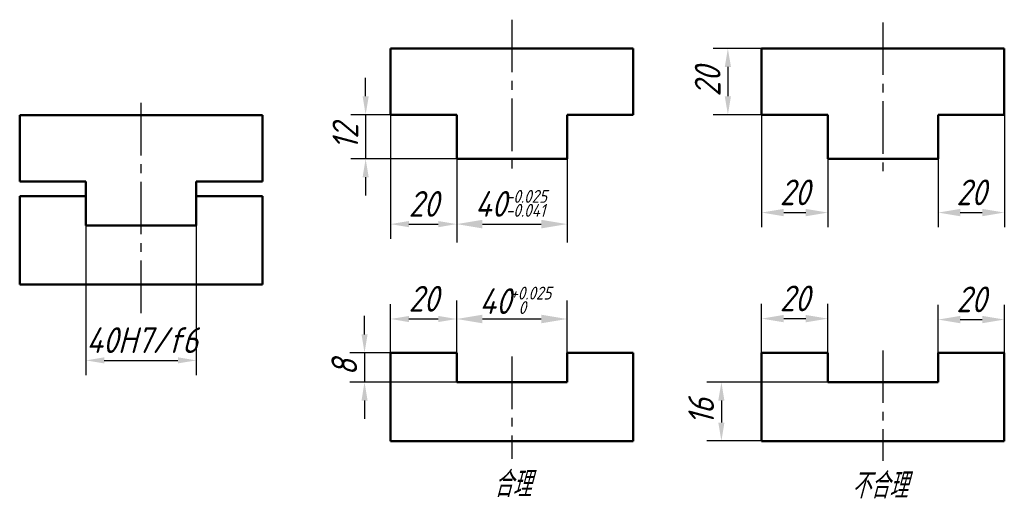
# Model space of a CAD drawing. Header units: millimetres. Extents: x 88 to 222, y 154 to 220.
import ezdxf

# ---------------------------------------------------------------- set-up
doc = ezdxf.new("R2010")
doc.units = ezdxf.units.MM
doc.header["$LTSCALE"] = 0.75
doc.linetypes.add('CENTER2', pattern=[28.575, 19.05, -3.175, 3.175, -3.175])
doc.layers.add('尺寸层', color=221, linetype='Continuous')
for name, color, linetype, lineweight in [('文字层', 227, 'Continuous', 20), ('点画线层', 3, 'CENTER2', 25), ('粗实线层', 1, 'Continuous', 50)]:
    doc.layers.add(name, color=color, linetype=linetype, lineweight=lineweight)
doc.styles.add('工程字体（斜）', font='gbeitc.shx', dxfattribs={"bigfont": 'gbcbig.shx'})
doc.styles.add('工程斜体', font='gbeitc.shx', dxfattribs={"bigfont": 'gbcbig.shx'})
doc.dimstyles.new('gb35', dxfattribs={"dimtxt": 3.5, "dimasz": 2.5, "dimexe": 2, "dimexo": 0, "dimgap": 1, "dimtad": 1, "dimdsep": 46, "dimtxsty": '工程字体（斜）', "dimcen": 0, "dimadec": 0, "dimazin": 0, "dimtfac": 1, "dimtmove": 0, "dimatfit": 3, "dimfxl": 0, "dimarcsym": 0})

# ---------------------------------------------------------------- blocks, each defined once
blk = doc.blocks.new('*D14')
at = {"layer": 'Defpoints', "color": 0, "ltscale": 0.5}
for p in [(138.78, 206.68), (135.4, 200.68), (147.78, 200.68)]:
    blk.add_point(p, dxfattribs=at)
at = {"layer": '尺寸层', "color": 0, "lineweight": -2, "ltscale": 0.5}
for p, q in [((135.4, 209.18), (135.4, 211.68)), ((138.78, 206.68), (133.4, 206.68)), ((135.4, 206.68), (135.4, 200.68)), ((147.78, 200.68), (133.4, 200.68)), ((135.4, 198.18), (135.4, 195.68))]:
    blk.add_line(p, q, dxfattribs=at)
at = {"layer": '尺寸层', "color": 0, "ltscale": 0.5}
for points in [[(134.99, 209.18), (135.82, 209.18), (135.4, 206.68)], [(134.99, 198.18), (135.82, 198.18), (135.4, 200.68)]]:
    blk.add_solid(points, dxfattribs=at)
at = {"layer": '尺寸层', "color": 0, "ltscale": 0.5, "insert": (132.65, 203.68), "char_height": 3.5, "attachment_point": 5, "rotation": 90, "style": '工程字体（斜）'}
blk.add_mtext('12', dxfattribs=at)
blk = doc.blocks.new('*D15')
at = {"layer": 'Defpoints', "color": 0, "ltscale": 0.5}
for p in [(138.78, 206.68), (147.78, 206.68), (147.78, 191.8)]:
    blk.add_point(p, dxfattribs=at)
at = {"layer": '尺寸层', "color": 0, "lineweight": -2, "ltscale": 0.5}
for p, q in [((138.78, 206.68), (138.78, 189.8)), ((147.78, 206.68), (147.78, 189.8)), ((141.28, 191.8), (145.28, 191.8))]:
    blk.add_line(p, q, dxfattribs=at)
at = {"layer": '尺寸层', "color": 0, "ltscale": 0.5}
for points in [[(141.28, 192.22), (141.28, 191.38), (138.78, 191.8)], [(145.28, 192.22), (145.28, 191.38), (147.78, 191.8)]]:
    blk.add_solid(points, dxfattribs=at)
at = {"layer": '尺寸层', "color": 0, "ltscale": 0.5, "insert": (143.28, 194.55), "char_height": 3.5, "attachment_point": 5, "style": '工程字体（斜）'}
blk.add_mtext('20', dxfattribs=at)
blk = doc.blocks.new('*D16')
at = {"layer": 'Defpoints', "color": 0, "ltscale": 0.5}
for p in [(147.78, 178.9), (138.78, 174.31), (147.78, 174.31)]:
    blk.add_point(p, dxfattribs=at)
at = {"layer": '尺寸层', "color": 0, "lineweight": -2, "ltscale": 0.5}
for p, q in [((138.78, 174.31), (138.78, 180.9)), ((147.78, 174.31), (147.78, 180.9)), ((141.28, 178.9), (145.28, 178.9))]:
    blk.add_line(p, q, dxfattribs=at)
at = {"layer": '尺寸层', "color": 0, "ltscale": 0.5}
for points in [[(141.28, 179.31), (141.28, 178.48), (138.78, 178.9)], [(145.28, 179.31), (145.28, 178.48), (147.78, 178.9)]]:
    blk.add_solid(points, dxfattribs=at)
at = {"layer": '尺寸层', "color": 0, "ltscale": 0.5, "insert": (143.28, 181.65), "char_height": 3.5, "attachment_point": 5, "style": '工程字体（斜）'}
blk.add_mtext('20', dxfattribs=at)
blk = doc.blocks.new('*D17')
at = {"layer": 'Defpoints', "color": 0, "ltscale": 0.5}
for p in [(189.24, 215.68), (184.65, 206.68), (189.24, 206.68)]:
    blk.add_point(p, dxfattribs=at)
at = {"layer": '尺寸层', "color": 0, "lineweight": -2, "ltscale": 0.5}
for p, q in [((189.24, 215.68), (182.65, 215.68)), ((184.65, 213.18), (184.65, 209.18)), ((189.24, 206.68), (182.65, 206.68))]:
    blk.add_line(p, q, dxfattribs=at)
at = {"layer": '尺寸层', "color": 0, "ltscale": 0.5}
for points in [[(184.23, 213.18), (185.07, 213.18), (184.65, 215.68)], [(184.23, 209.18), (185.07, 209.18), (184.65, 206.68)]]:
    blk.add_solid(points, dxfattribs=at)
at = {"layer": '尺寸层', "color": 0, "ltscale": 0.5, "insert": (181.9, 211.18), "char_height": 3.5, "attachment_point": 5, "rotation": 90, "style": '工程字体（斜）'}
blk.add_mtext('20', dxfattribs=at)
blk = doc.blocks.new('*D18')
at = {"layer": 'Defpoints', "color": 0, "ltscale": 0.5}
for p in [(189.24, 206.68), (198.24, 206.68), (198.24, 193.37)]:
    blk.add_point(p, dxfattribs=at)
at = {"layer": '尺寸层', "color": 0, "lineweight": -2, "ltscale": 0.5}
for p, q in [((189.24, 206.68), (189.24, 191.37)), ((198.24, 206.68), (198.24, 191.37)), ((192.24, 193.37), (195.24, 193.37))]:
    blk.add_line(p, q, dxfattribs=at)
at = {"layer": '尺寸层', "color": 0, "ltscale": 0.5}
for points in [[(192.24, 193.87), (192.24, 192.87), (189.24, 193.37)], [(195.24, 193.87), (195.24, 192.87), (198.24, 193.37)]]:
    blk.add_solid(points, dxfattribs=at)
at = {"layer": '尺寸层', "color": 0, "ltscale": 0.5, "insert": (193.74, 196.12), "char_height": 3.5, "attachment_point": 5, "style": '工程字体（斜）'}
blk.add_mtext('20', dxfattribs=at)
blk = doc.blocks.new('*D19')
at = {"layer": 'Defpoints', "color": 0, "ltscale": 0.5}
for p in [(213.24, 206.68), (222.24, 206.68), (222.24, 193.37)]:
    blk.add_point(p, dxfattribs=at)
at = {"layer": '尺寸层', "color": 0, "lineweight": -2, "ltscale": 0.5}
for p, q in [((213.24, 206.68), (213.24, 191.37)), ((222.24, 206.68), (222.24, 191.37)), ((216.24, 193.37), (219.24, 193.37))]:
    blk.add_line(p, q, dxfattribs=at)
at = {"layer": '尺寸层', "color": 0, "ltscale": 0.5}
for points in [[(216.24, 193.87), (216.24, 192.87), (213.24, 193.37)], [(219.24, 193.87), (219.24, 192.87), (222.24, 193.37)]]:
    blk.add_solid(points, dxfattribs=at)
at = {"layer": '尺寸层', "color": 0, "ltscale": 0.5, "insert": (217.74, 196.12), "char_height": 3.5, "attachment_point": 5, "style": '工程字体（斜）'}
blk.add_mtext('20', dxfattribs=at)
blk = doc.blocks.new('*D20')
at = {"layer": 'Defpoints', "color": 0, "ltscale": 0.5}
for p in [(198.24, 178.95), (189.24, 174.31), (198.24, 174.31)]:
    blk.add_point(p, dxfattribs=at)
at = {"layer": '尺寸层', "color": 0, "lineweight": -2, "ltscale": 0.5}
for p, q in [((189.24, 174.31), (189.24, 180.95)), ((198.24, 174.31), (198.24, 180.95)), ((192.24, 178.95), (195.24, 178.95))]:
    blk.add_line(p, q, dxfattribs=at)
at = {"layer": '尺寸层', "color": 0, "ltscale": 0.5}
for points in [[(192.24, 179.45), (192.24, 178.45), (189.24, 178.95)], [(195.24, 179.45), (195.24, 178.45), (198.24, 178.95)]]:
    blk.add_solid(points, dxfattribs=at)
at = {"layer": '尺寸层', "color": 0, "ltscale": 0.5, "insert": (193.74, 181.7), "char_height": 3.5, "attachment_point": 5, "style": '工程字体（斜）'}
blk.add_mtext('20', dxfattribs=at)
blk = doc.blocks.new('*D21')
at = {"layer": 'Defpoints', "color": 0, "ltscale": 0.5}
for p in [(222.24, 178.82), (213.24, 174.31), (222.24, 174.31)]:
    blk.add_point(p, dxfattribs=at)
at = {"layer": '尺寸层', "color": 0, "lineweight": -2, "ltscale": 0.5}
for p, q in [((213.24, 174.31), (213.24, 180.82)), ((222.24, 174.31), (222.24, 180.82)), ((216.24, 178.82), (219.24, 178.82))]:
    blk.add_line(p, q, dxfattribs=at)
at = {"layer": '尺寸层', "color": 0, "ltscale": 0.5}
for points in [[(216.24, 179.32), (216.24, 178.32), (213.24, 178.82)], [(219.24, 179.32), (219.24, 178.32), (222.24, 178.82)]]:
    blk.add_solid(points, dxfattribs=at)
at = {"layer": '尺寸层', "color": 0, "ltscale": 0.5, "insert": (217.74, 181.57), "char_height": 3.5, "attachment_point": 5, "style": '工程字体（斜）'}
blk.add_mtext('20', dxfattribs=at)
blk = doc.blocks.new('*D22')
at = {"layer": 'Defpoints', "color": 0, "ltscale": 0.5}
for p in [(198.24, 170.31), (183.77, 162.31), (189.24, 162.31)]:
    blk.add_point(p, dxfattribs=at)
at = {"layer": '尺寸层', "color": 0, "lineweight": -2, "ltscale": 0.5}
for p, q in [((198.24, 170.31), (181.77, 170.31)), ((183.77, 167.81), (183.77, 164.81)), ((189.24, 162.31), (181.77, 162.31))]:
    blk.add_line(p, q, dxfattribs=at)
at = {"layer": '尺寸层', "color": 0, "ltscale": 0.5}
for points in [[(183.35, 167.81), (184.18, 167.81), (183.77, 170.31)], [(183.35, 164.81), (184.18, 164.81), (183.77, 162.31)]]:
    blk.add_solid(points, dxfattribs=at)
at = {"layer": '尺寸层', "color": 0, "ltscale": 0.5, "insert": (181.02, 166.31), "char_height": 3.5, "attachment_point": 5, "rotation": 90, "style": '工程字体（斜）'}
blk.add_mtext('16', dxfattribs=at)
blk = doc.blocks.new('*D23')
at = {"layer": 'Defpoints', "color": 0, "ltscale": 0.5}
for p in [(138.78, 174.31), (135.25, 170.31), (147.78, 170.31)]:
    blk.add_point(p, dxfattribs=at)
at = {"layer": '尺寸层', "color": 0, "lineweight": -2, "ltscale": 0.5}
for p, q in [((135.25, 176.81), (135.25, 179.31)), ((138.78, 174.31), (133.25, 174.31)), ((135.25, 174.31), (135.25, 170.31)), ((147.78, 170.31), (133.25, 170.31)), ((135.25, 167.81), (135.25, 165.31))]:
    blk.add_line(p, q, dxfattribs=at)
at = {"layer": '尺寸层', "color": 0, "ltscale": 0.5}
for points in [[(134.84, 176.81), (135.67, 176.81), (135.25, 174.31)], [(134.84, 167.81), (135.67, 167.81), (135.25, 170.31)]]:
    blk.add_solid(points, dxfattribs=at)
at = {"layer": '尺寸层', "color": 0, "ltscale": 0.5, "insert": (132.5, 172.31), "char_height": 3.5, "attachment_point": 5, "rotation": 90, "style": '工程字体（斜）'}
blk.add_mtext('8', dxfattribs=at)
blk = doc.blocks.new('s')
at = {"layer": '尺寸层', "color": 7, "ltscale": 0.5}
for p, q in [((38.474, 18.071), (38.474, 0.689)), ((53.474, 12.071), (53.474, 0.689)), ((-11.936, 2.996), (-11.936, -17.339)), ((3.064, 2.996), (3.064, -17.339)), ((41.974, 3.189), (49.974, 3.189)), ((38.474, -14.303), (38.474, -7.212)), ((53.474, -14.303), (53.474, -7.212)), ((41.974, -9.712), (49.974, -9.712)), ((-9.436, -15.339), (0.564, -15.339))]:
    blk.add_line(p, q, dxfattribs=at)
for points in [[(41.974, 3.772), (41.974, 2.605), (38.474, 3.189)], [(49.974, 3.772), (49.974, 2.605), (53.474, 3.189)], [(41.974, -9.128), (41.974, -10.295), (38.474, -9.712)], [(49.974, -9.128), (49.974, -10.295), (53.474, -9.712)], [(-9.436, -14.922), (-9.436, -15.755), (-11.936, -15.339)], [(0.564, -14.922), (0.564, -15.755), (3.064, -15.339)]]:
    blk.add_solid(points, dxfattribs=at)
at = {"layer": '点画线层', "color": 7, "ltscale": 0.5}
for p, q in [((45.974, 30.989), (45.974, 9.741)), ((96.429, 30.621), (96.429, 9.571)), ((-4.436, -8.913), (-4.436, 20.689)), ((96.429, -13.979), (96.429, -29.001)), ((45.974, -14.825), (45.974, -28.725))]:
    blk.add_line(p, q, dxfattribs=at)
at = {"layer": '粗实线层', "color": 7, "ltscale": 0.5}
for p, q in [((29.474, 27.071), (62.474, 27.071)), ((29.474, 27.071), (29.474, 18.071)), ((62.474, 27.071), (62.474, 18.071)), ((79.929, 27.071), (112.929, 27.071)), ((79.929, 27.071), (79.929, 18.071)), ((112.929, 27.071), (112.929, 18.071)), ((-20.936, 17.996), (12.064, 17.996)), ((-20.936, 17.996), (-20.936, 8.996)), ((12.064, 17.996), (12.064, 8.996)), ((29.474, 18.071), (38.474, 18.071)), ((38.474, 18.071), (38.474, 12.071)), ((53.474, 18.071), (62.474, 18.071)), ((53.474, 18.071), (53.474, 12.071)), ((79.929, 18.071), (88.929, 18.071)), ((88.929, 18.071), (88.929, 12.071)), ((103.929, 18.071), (112.929, 18.071)), ((103.929, 18.071), (103.929, 12.071)), ((38.474, 12.071), (53.474, 12.071)), ((88.929, 12.071), (103.929, 12.071)), ((-20.936, 8.996), (-11.936, 8.996)), ((-11.936, 8.996), (-11.936, 2.996)), ((3.064, 8.996), (12.064, 8.996)), ((3.064, 8.996), (3.064, 2.996)), ((-11.936, 6.996), (-20.936, 6.996)), ((-20.936, 6.996), (-20.936, -5.004)), ((3.064, 6.996), (12.064, 6.996)), ((12.064, 6.996), (12.064, -5.004)), ((-11.936, 2.996), (3.064, 2.996)), ((-11.936, -5.004), (-20.936, -5.004)), ((-20.936, -5.004), (12.064, -5.004)), ((-11.936, -5.004), (3.064, -5.004)), ((38.474, -14.303), (29.474, -14.303)), ((29.474, -14.303), (29.474, -26.303)), ((38.474, -14.303), (38.474, -18.303)), ((53.474, -14.303), (62.474, -14.303)), ((53.474, -14.303), (53.474, -18.303)), ((62.474, -14.303), (62.474, -26.303)), ((79.929, -14.303), (88.929, -14.303)), ((79.929, -14.303), (79.929, -26.303)), ((88.929, -14.303), (88.929, -18.303)), ((103.929, -14.303), (112.929, -14.303)), ((103.929, -14.303), (103.929, -18.303)), ((112.929, -14.303), (112.929, -26.303)), ((38.474, -18.303), (53.474, -18.303)), ((88.929, -18.303), (103.929, -18.303)), ((38.474, -26.303), (29.474, -26.303)), ((38.474, -26.303), (53.474, -26.303)), ((53.474, -26.303), (62.474, -26.303)), ((79.929, -26.303), (112.929, -26.303))]:
    blk.add_line(p, q, dxfattribs=at)
at = {"layer": '尺寸层', "color": 7, "style": '工程字体（斜）'}
for s, height, p in [('40', 3.5, (40.961, 4.189)), ('-0.025', 1.75, (45.154, 6.085)), ('-0.041', 1.75, (45.154, 4.189)), ('+0.025', 1.75, (45.753, -7.064)), ('40', 3.5, (41.561, -9.033)), (' 0', 1.75, (45.936, -9.033)), ('40H7/f6', 3.5, (-11.874, -14.339))]:
    blk.add_text(s, height=height, dxfattribs=at).set_placement(p)
at = {"layer": '文字层', "color": 7, "ltscale": 0.5, "char_height": 3.5, "attachment_point": 1, "style": '工程斜体'}
for s, insert, width in [('合理', (43.532, -30.429), 14.00675), ('不合理', (92.193, -30.617), 11.25542)]:
    blk.add_mtext(s, dxfattribs=dict(at, insert=insert, width=width))
at = {"layer": '尺寸层', "color": 7, "ltscale": 0.5}
for base, p1, p2, text, picture, middle in [((75.342, 18.071), (79.929, 27.071), (79.929, 18.071), '20', '*D17', (72.592, 22.571)), ((26.095, 12.071), (29.474, 18.071), (38.474, 12.071), '12', '*D14', (23.345, 15.071)), ((25.945, -18.303), (29.474, -14.303), (38.474, -18.303), '8', '*D23', (23.195, -16.303)), ((74.459, -26.303), (88.929, -18.303), (79.929, -26.303), '16', '*D22', (71.709, -22.303))]:
    dim = blk.add_linear_dim(base=base, p1=p1, p2=p2, angle=90, text=text, dimstyle='gb35', dxfattribs=at)
    dim.commit()
    dim.dimension.update_dxf_attribs({"geometry": picture, "text_midpoint": middle, "insert": (-109.307, -188.61)})
for base, p1, p2, picture, middle in [((38.474, 3.189), (29.474, 18.071), (38.474, 18.071), '*D15', (33.974, 5.939)), ((38.474, -9.712), (29.474, -14.303), (38.474, -14.303), '*D16', (33.974, -6.962))]:
    dim = blk.add_linear_dim(base=base, p1=p1, p2=p2, text='20', dimstyle='gb35', dxfattribs=at)
    dim.commit()
    dim.dimension.update_dxf_attribs({"geometry": picture, "text_midpoint": middle, "insert": (-109.307, -188.61)})
for base, p1, p2, picture, middle in [((88.929, 4.755), (79.929, 18.071), (88.929, 18.071), '*D18', (84.429, 7.505)), ((112.929, 4.755), (103.929, 18.071), (112.929, 18.071), '*D19', (108.429, 7.505)), ((88.929, -9.664), (79.929, -14.303), (88.929, -14.303), '*D20', (84.429, -6.914)), ((112.929, -9.785), (103.929, -14.303), (112.929, -14.303), '*D21', (108.429, -7.035))]:
    dim = blk.add_linear_dim(base=base, p1=p1, p2=p2, text='20', dimstyle='gb35', override={"dimasz": 3}, dxfattribs=at)
    dim.commit()
    dim.dimension.update_dxf_attribs({"geometry": picture, "text_midpoint": middle, "insert": (-109.307, -188.61)})

msp = doc.modelspace()

# ---------------------------------------------------------------- block references
at = {"layer": '尺寸层', "color": 7}
msp.add_blockref('s', (109.31, 188.61), dxfattribs=at)

doc.saveas('drawing.dxf')
